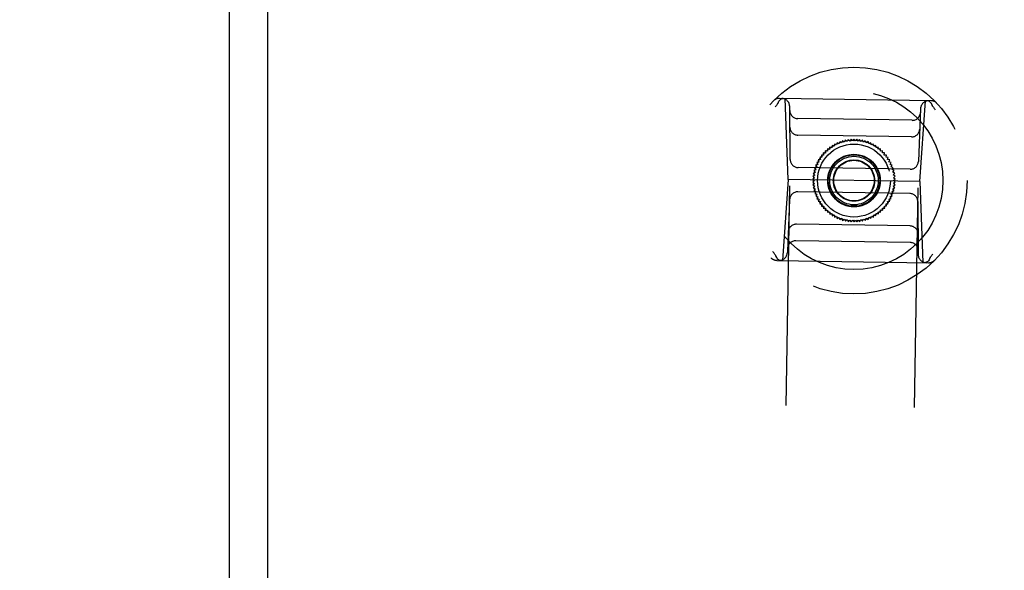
# Model space of a CAD drawing. Header units: inches. Extents: x 0 to 194, y 0 to 126.
# Tile 31 of 48: x 62.65 to 67.44, y 83.57 to 86.24. Entities that reach past the tile are written whole.
import ezdxf

# ---------------------------------------------------------------- set-up
doc = ezdxf.new("R2010")
doc.units = ezdxf.units.IN
doc.header["$LTSCALE"] = 10.674419
doc.header["$MEASUREMENT"] = 0
doc.linetypes.add('HIDDEN', pattern=[0.2, 0.1, -0.1])
doc.layers.get('0').update_dxf_attribs({"linetype": 'CONTINUOUS'})
for name, color, linetype in [('02___PRT_ALL_AXES', 7, 'CONTINUOUS'), ('DEFAULT_2', 8, 'HIDDEN'), ('DIMENSIONS', 7, 'CONTINUOUS')]:
    doc.layers.add(name, color=color, linetype=linetype)
doc.styles.get("Standard").update_dxf_attribs({"font": 'txt', "width": 0.8})
doc.dimstyles.new('DIMSTYLE_3', dxfattribs={"dimtxt": 0.890486, "dimasz": 1.141649, "dimexe": 0.09, "dimexo": 0.07, "dimgap": 0.039, "dimtad": 0, "dimtih": 1, "dimtoh": 1, "dimzin": 4, "dimdsep": 46, "dimtxsty": 'Standard', "dimblk": '_FILLED', "dimblk1": '_FILLED', "dimblk2": '_FILLED', "dimcen": 0.09, "dimadec": 0, "dimazin": 0, "dimtfac": 1, "dimtofl": 0, "dimtmove": 0, "dimatfit": 3, "dimldrblk": '_FILLED', "dimfxl": 1, "dimtolj": 1, "dimtzin": 4, "dimarcsym": 0})

# ---------------------------------------------------------------- blocks, each defined once
blk = doc.blocks.new('_FILLED')
at = {"color": 0, "linetype": 'ByBlock'}
blk.add_solid([(0, 0), (-1, 0.2), (-1, -0.2)], dxfattribs=at)
blk = doc.blocks.new('*D15')
at = {"layer": 'DIMENSIONS', "color": 2, "linetype": 'Continuous'}
for p, q in [((63.855, 79.9752), (61.5717, 79.9752)), ((67.48, 79.9752), (69.6936, 79.9752))]:
    blk.add_line(p, q, dxfattribs=at)
at = {"layer": 'DIMENSIONS', "color": 2, "linetype": 'Continuous', "xscale": 1.1416490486, "yscale": 1.1416490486, "zscale": 1.1416490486}
blk.add_blockref('_FILLED', (63.855, 79.9752), dxfattribs=at)
at = {"layer": 'DIMENSIONS', "color": 2, "linetype": 'Continuous', "xscale": 1.1416490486, "yscale": 1.1416490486, "zscale": 1.1416490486, "rotation": 180}
blk.add_blockref('_FILLED', (67.48, 79.9752), dxfattribs=at)
at = {"layer": 'DIMENSIONS', "color": 2, "linetype": 'Continuous', "insert": (70.1388, 80.4205), "char_height": 0.89049, "width": 2.849556, "attachment_point": 1, "line_spacing_factor": 0.9}
blk.add_mtext('3.63', dxfattribs=at)
blk = doc.blocks.new('*D16')
at = {"layer": 'DIMENSIONS', "color": 2, "linetype": 'Continuous'}
for p, q in [((62.5425, 76.4292), (60.3224, 76.4292)), ((63.6675, 76.4292), (65.9508, 76.4292))]:
    blk.add_line(p, q, dxfattribs=at)
at = {"layer": 'DIMENSIONS', "color": 2, "linetype": 'Continuous', "xscale": 1.1416490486, "yscale": 1.1416490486, "zscale": 1.1416490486}
blk.add_blockref('_FILLED', (62.5425, 76.4292), dxfattribs=at)
at = {"layer": 'DIMENSIONS', "color": 2, "linetype": 'Continuous', "xscale": 1.1416490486, "yscale": 1.1416490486, "zscale": 1.1416490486, "rotation": 180}
blk.add_blockref('_FILLED', (63.6675, 76.4292), dxfattribs=at)
at = {"layer": 'DIMENSIONS', "color": 2, "linetype": 'Continuous', "insert": (59.8771, 76.8744), "char_height": 0.89049, "width": 2.849556, "attachment_point": 3, "line_spacing_factor": 0.9}
blk.add_mtext('1.13', dxfattribs=at)

msp = doc.modelspace()

# ---------------------------------------------------------------- linework, layer by layer
at = {"color": 3, "linetype": 'Continuous'}
for p, q in [((63.6675, 88.6906), (63.6675, 40.2389)), ((63.855, 88.5558), (63.855, 40.3738))]:
    msp.add_line(p, q, dxfattribs=at)
at = {"layer": '02___PRT_ALL_AXES', "color": 8, "linetype": 'HIDDEN'}
for p, q in [((66.0772, 65.157), (66.4463, 88.6541)), ((66.7021, 65.1471), (67.0712, 88.6443))]:
    msp.add_line(p, q, dxfattribs=at)
at = {"layer": 'DEFAULT_2', "color": 8, "linetype": 'HIDDEN'}
for p, q in [((67.0841, 85.8499), (66.3456, 85.8615)), ((66.3878, 85.4671), (66.3734, 85.8611)), ((66.3984, 85.5643), (66.3957, 85.8224)), ((67.0295, 85.457), (67.0563, 85.8503)), ((67.0328, 85.8124), (67.022, 85.5545)), ((66.992, 85.7549), (66.4346, 85.7636)), ((66.9886, 85.6742), (66.4355, 85.6829)), ((66.6018, 85.6324), (66.6006, 85.6217)), ((66.612, 85.6289), (66.6018, 85.6324)), ((66.6139, 85.6395), (66.612, 85.6289)), ((66.6238, 85.6352), (66.6139, 85.6395)), ((66.6265, 85.6456), (66.6238, 85.6352)), ((66.6361, 85.6407), (66.6265, 85.6456)), ((66.6395, 85.6509), (66.6361, 85.6407)), ((66.6487, 85.6453), (66.6395, 85.6509)), ((66.6529, 85.6553), (66.6487, 85.6453)), ((66.6617, 85.6491), (66.6529, 85.6553)), ((66.6665, 85.6587), (66.6617, 85.6491)), ((66.6748, 85.6519), (66.6665, 85.6587)), ((66.6803, 85.6612), (66.6748, 85.6519)), ((66.6882, 85.6538), (66.6803, 85.6612)), ((66.6943, 85.6626), (66.6882, 85.6538)), ((66.7016, 85.6547), (66.6943, 85.6626)), ((66.7083, 85.6632), (66.7016, 85.6547)), ((66.715, 85.6548), (66.7083, 85.6632)), ((66.7223, 85.6627), (66.715, 85.6548)), ((66.7285, 85.6539), (66.7223, 85.6627)), ((66.7363, 85.6613), (66.7285, 85.6539)), ((66.7418, 85.652), (66.7363, 85.6613)), ((66.7501, 85.6588), (66.7418, 85.652)), ((66.755, 85.6492), (66.7501, 85.6588)), ((66.7638, 85.6555), (66.755, 85.6492)), ((66.7679, 85.6455), (66.7638, 85.6555)), ((66.7771, 85.6512), (66.7679, 85.6455)), ((66.7806, 85.641), (66.7771, 85.6512)), ((66.7901, 85.6459), (66.7806, 85.641)), ((66.7929, 85.6355), (66.7901, 85.6459)), ((66.8028, 85.6398), (66.7929, 85.6355)), ((66.8048, 85.6292), (66.8028, 85.6398)), ((66.8149, 85.6328), (66.8048, 85.6292)), ((66.8162, 85.6221), (66.8149, 85.6328)), ((66.5607, 85.5857), (66.55, 85.5856)), ((66.55, 85.5856), (66.5525, 85.5751)), ((66.559, 85.5964), (66.5607, 85.5857)), ((66.5697, 85.5958), (66.559, 85.5964)), ((66.5687, 85.6065), (66.5697, 85.5958)), ((66.5794, 85.6051), (66.5687, 85.6065)), ((66.5791, 85.6159), (66.5794, 85.6051)), ((66.5897, 85.6138), (66.5791, 85.6159)), ((66.5902, 85.6245), (66.5897, 85.6138)), ((66.6006, 85.6217), (66.5902, 85.6245)), ((66.8266, 85.625), (66.8162, 85.6221)), ((66.8271, 85.6142), (66.8266, 85.625)), ((66.8376, 85.6163), (66.8271, 85.6142)), ((66.8375, 85.6056), (66.8376, 85.6163)), ((66.8481, 85.607), (66.8375, 85.6056)), ((66.8471, 85.5962), (66.8481, 85.607)), ((66.8579, 85.5969), (66.8471, 85.5962)), ((66.8562, 85.5863), (66.8579, 85.5969)), ((66.8669, 85.5861), (66.8562, 85.5863)), ((66.8645, 85.5757), (66.8669, 85.5861)), ((66.5324, 85.5402), (66.5221, 85.5371)), ((66.5221, 85.5371), (66.5273, 85.5277)), ((66.5382, 85.5523), (66.5277, 85.5499)), ((66.5277, 85.5499), (66.5324, 85.5402)), ((66.545, 85.5639), (66.5343, 85.5623)), ((66.5343, 85.5623), (66.5382, 85.5523)), ((66.5525, 85.5751), (66.5417, 85.5742)), ((66.5417, 85.5742), (66.545, 85.5639)), ((66.8752, 85.5748), (66.8645, 85.5757)), ((66.872, 85.5645), (66.8752, 85.5748)), ((66.8826, 85.5629), (66.872, 85.5645)), ((66.8787, 85.5529), (66.8826, 85.5629)), ((66.8893, 85.5505), (66.8787, 85.5529)), ((66.8847, 85.5408), (66.8893, 85.5505)), ((66.895, 85.5377), (66.8847, 85.5408)), ((66.8897, 85.5283), (66.895, 85.5377)), ((66.982, 85.5168), (66.4371, 85.5254)), ((66.5177, 85.4886), (66.5086, 85.4827)), ((66.52, 85.5018), (66.5105, 85.4966)), ((66.5105, 85.4966), (66.5177, 85.4886)), ((66.5232, 85.5149), (66.5134, 85.5104)), ((66.5134, 85.5104), (66.52, 85.5018)), ((66.5273, 85.5277), (66.5173, 85.5239)), ((66.5173, 85.5239), (66.5232, 85.5149)), ((66.8998, 85.5245), (66.8897, 85.5283)), ((66.8939, 85.5155), (66.8998, 85.5245)), ((66.9037, 85.511), (66.8939, 85.5155)), ((66.8972, 85.5025), (66.9037, 85.511)), ((66.9067, 85.4973), (66.8972, 85.5025)), ((66.8996, 85.4892), (66.9067, 85.4973)), ((66.9086, 85.4834), (66.8996, 85.4892)), ((66.3878, 85.4671), (66.361, 85.0738)), ((67.0295, 85.457), (66.3878, 85.4671)), ((66.5163, 85.4752), (66.5077, 85.4687)), ((66.5077, 85.4687), (66.5158, 85.4617)), ((66.5158, 85.4617), (66.5077, 85.4547)), ((66.5077, 85.4547), (66.5163, 85.4483)), ((66.5086, 85.4827), (66.5163, 85.4752)), ((66.5163, 85.4483), (66.5087, 85.4407)), ((66.5087, 85.4407), (66.5178, 85.4349)), ((66.8996, 85.4355), (66.9087, 85.4414)), ((66.901, 85.4758), (66.9086, 85.4834)), ((66.9096, 85.4694), (66.901, 85.4758)), ((66.901, 85.4489), (66.9097, 85.4554)), ((66.9087, 85.4414), (66.901, 85.4489)), ((66.9015, 85.4624), (66.9096, 85.4694)), ((66.9097, 85.4554), (66.9015, 85.4624)), ((67.0295, 85.457), (67.0439, 85.063)), ((66.9802, 85.3987), (66.4353, 85.4073)), ((66.5178, 85.4349), (66.5107, 85.4268)), ((66.5107, 85.4268), (66.5201, 85.4216)), ((66.5201, 85.4216), (66.5136, 85.4131)), ((66.5136, 85.4131), (66.5234, 85.4086)), ((66.5234, 85.4086), (66.5175, 85.3996)), ((66.5175, 85.3996), (66.5276, 85.3958)), ((66.5276, 85.3958), (66.5223, 85.3864)), ((66.89, 85.3964), (66.9, 85.4002)), ((66.8953, 85.387), (66.89, 85.3964)), ((66.8941, 85.4092), (66.9039, 85.4137)), ((66.9, 85.4002), (66.8941, 85.4092)), ((66.8973, 85.4223), (66.9068, 85.4275)), ((66.9039, 85.4137), (66.8973, 85.4223)), ((66.9068, 85.4275), (66.8996, 85.4355)), ((66.3953, 85.3696), (66.3845, 85.1117)), ((66.5223, 85.3864), (66.5326, 85.3833)), ((66.5326, 85.3833), (66.5281, 85.3736)), ((66.5281, 85.3736), (66.5386, 85.3712)), ((66.5386, 85.3712), (66.5347, 85.3612)), ((66.5347, 85.3612), (66.5453, 85.3596)), ((66.5453, 85.3596), (66.5421, 85.3493)), ((66.5421, 85.3493), (66.5529, 85.3484)), ((66.5529, 85.3484), (66.5504, 85.338)), ((66.8649, 85.349), (66.8756, 85.3499)), ((66.8674, 85.3385), (66.8649, 85.349)), ((66.8724, 85.3602), (66.883, 85.3618)), ((66.8756, 85.3499), (66.8724, 85.3602)), ((66.8791, 85.3718), (66.8896, 85.3742)), ((66.883, 85.3618), (66.8791, 85.3718)), ((66.8849, 85.3839), (66.8953, 85.387)), ((66.8896, 85.3742), (66.8849, 85.3839)), ((67.0189, 85.3598), (67.0216, 85.1017)), ((66.5504, 85.338), (66.5612, 85.3378)), ((66.5612, 85.3378), (66.5594, 85.3272)), ((66.5594, 85.3272), (66.5702, 85.3279)), ((66.5702, 85.3279), (66.5692, 85.3171)), ((66.5692, 85.3171), (66.5799, 85.3185)), ((66.5799, 85.3185), (66.5797, 85.3078)), ((66.5797, 85.3078), (66.5902, 85.3099)), ((66.5902, 85.3099), (66.5907, 85.2991)), ((66.5907, 85.2991), (66.6011, 85.302)), ((66.6011, 85.302), (66.6024, 85.2913)), ((66.6024, 85.2913), (66.6125, 85.2949)), ((66.6125, 85.2949), (66.6145, 85.2843)), ((66.8034, 85.2846), (66.8054, 85.2952)), ((66.8054, 85.2952), (66.8155, 85.2917)), ((66.8155, 85.2917), (66.8168, 85.3024)), ((66.8168, 85.3024), (66.8272, 85.2996)), ((66.8272, 85.2996), (66.8276, 85.3103)), ((66.8276, 85.3103), (66.8382, 85.3082)), ((66.8382, 85.3082), (66.8379, 85.319)), ((66.8379, 85.319), (66.8486, 85.3176)), ((66.8486, 85.3176), (66.8476, 85.3283)), ((66.8476, 85.3283), (66.8583, 85.3277)), ((66.8566, 85.3384), (66.8674, 85.3385)), ((66.8583, 85.3277), (66.8566, 85.3384)), ((66.9818, 85.2412), (66.4287, 85.2499)), ((66.6145, 85.2843), (66.6244, 85.2886)), ((66.6244, 85.2886), (66.6272, 85.2782)), ((66.6272, 85.2782), (66.6367, 85.2831)), ((66.6367, 85.2831), (66.6402, 85.2729)), ((66.6402, 85.2729), (66.6494, 85.2786)), ((66.6494, 85.2786), (66.6536, 85.2686)), ((66.6536, 85.2686), (66.6623, 85.2749)), ((66.6623, 85.2749), (66.6672, 85.2653)), ((66.6672, 85.2653), (66.6755, 85.2721)), ((66.6755, 85.2721), (66.681, 85.2628)), ((66.681, 85.2628), (66.6888, 85.2702)), ((66.6888, 85.2702), (66.695, 85.2614)), ((66.695, 85.2614), (66.7023, 85.2693)), ((66.7023, 85.2693), (66.709, 85.2609)), ((66.709, 85.2609), (66.7157, 85.2694)), ((66.7157, 85.2694), (66.723, 85.2615)), ((66.723, 85.2615), (66.7291, 85.2703)), ((66.7291, 85.2703), (66.737, 85.2629)), ((66.737, 85.2629), (66.7425, 85.2722)), ((66.7425, 85.2722), (66.7508, 85.2654)), ((66.7508, 85.2654), (66.7556, 85.275)), ((66.7556, 85.275), (66.7644, 85.2688)), ((66.7644, 85.2688), (66.7686, 85.2788)), ((66.7686, 85.2788), (66.7778, 85.2732)), ((66.7778, 85.2732), (66.7812, 85.2834)), ((66.7812, 85.2834), (66.7908, 85.2785)), ((66.7908, 85.2785), (66.7935, 85.2889)), ((66.7935, 85.2889), (66.8034, 85.2846)), ((66.9827, 85.1605), (66.4253, 85.1692)), ((66.3332, 85.0742), (67.0718, 85.0626))]:
    msp.add_line(p, q, dxfattribs=at)
for points in [[(66.3378, 85.836), (66.3356, 85.8332), (66.3334, 85.8303), (66.3312, 85.8274), (66.329, 85.8245), (66.3269, 85.8215), (66.3248, 85.8186)], [(66.3378, 85.836), (66.338, 85.8363), (66.3382, 85.8366), (66.3384, 85.837), (66.3386, 85.8373), (66.3388, 85.8377), (66.3389, 85.838)], [(66.3389, 85.838), (66.3408, 85.843), (66.3433, 85.8476), (66.3461, 85.8516), (66.3494, 85.855), (66.3529, 85.8577), (66.3567, 85.8597), (66.3606, 85.8609), (66.3646, 85.8612)], [(67.09, 85.8262), (67.0883, 85.8313), (67.086, 85.8359), (67.0832, 85.84), (67.0801, 85.8435), (67.0767, 85.8464), (67.0729, 85.8484), (67.069, 85.8497), (67.0651, 85.8502)], [(67.0911, 85.8242), (67.0908, 85.8245), (67.0906, 85.8248), (67.0905, 85.8252), (67.0903, 85.8255), (67.0902, 85.8259), (67.09, 85.8262)], [(67.0911, 85.8242), (67.0932, 85.8213), (67.0953, 85.8183), (67.0974, 85.8154), (67.0995, 85.8124), (67.1015, 85.8094), (67.1036, 85.8063)], [(66.3262, 85.0999), (66.3241, 85.1028), (66.322, 85.1058), (66.3199, 85.1088), (66.3178, 85.1117), (66.3158, 85.1147), (66.3137, 85.1178)], [(67.0795, 85.0881), (67.0817, 85.0909), (67.0839, 85.0938), (67.0861, 85.0967), (67.0883, 85.0996), (67.0904, 85.1026), (67.0926, 85.1055)], [(66.3263, 85.0999), (66.3265, 85.0996), (66.3267, 85.0993), (66.3269, 85.0989), (66.327, 85.0986), (66.3272, 85.0982), (66.3273, 85.0979)], [(66.3273, 85.0979), (66.329, 85.0928), (66.3313, 85.0882), (66.3341, 85.0841), (66.3372, 85.0806), (66.3407, 85.0777), (66.3444, 85.0757), (66.3483, 85.0744), (66.3522, 85.0739)], [(67.0784, 85.0861), (67.0765, 85.0811), (67.074, 85.0765), (67.0712, 85.0725), (67.0679, 85.0691), (67.0644, 85.0664), (67.0606, 85.0644), (67.0567, 85.0632), (67.0527, 85.0629)], [(67.0795, 85.0881), (67.0793, 85.0878), (67.0791, 85.0875), (67.0789, 85.0871), (67.0787, 85.0868), (67.0785, 85.0864), (67.0784, 85.0861)]]:
    msp.add_lwpolyline(points, dxfattribs=at)
for radius in [0.5512, 0.4331, 0.1969, 0.1772, 0.128, 0.125, 0.1179, 0.1004, 0.0984]:
    msp.add_circle((66.7087, 85.4621), radius, dxfattribs=at)
for centre, start, end in [((66.3449, 85.8221), 89.1002, 135.2871), ((66.3563, 85.822), 0.6002, 89.1002), ((67.0721, 85.8107), 89.1002, 177.6002), ((67.0835, 85.8105), 42.9132, 89.1002), ((66.4353, 85.803), 180.6002, 269.1002), ((66.9926, 85.7942), 269.1002, 357.6002), ((66.4361, 85.7223), 180.6002, 269.1002), ((66.9892, 85.7136), 269.1002, 357.6002), ((66.4378, 85.5647), 180.6002, 269.1002), ((66.9827, 85.5562), 269.1002, 357.6002), ((66.4347, 85.3679), 89.1002, 177.6002), ((66.9796, 85.3594), 0.6002, 89.1002), ((66.4281, 85.2105), 89.1002, 177.6002), ((66.9812, 85.2018), 0.6002, 89.1002), ((66.4247, 85.1299), 89.1002, 177.6002), ((66.9821, 85.1211), 0.6002, 89.1002), ((66.3452, 85.1134), 269.1002, 357.6002), ((67.061, 85.1021), 180.6002, 269.1002), ((66.3338, 85.1136), 222.9132, 269.1002), ((67.0724, 85.102), 269.1002, 315.2871)]:
    msp.add_arc(centre, 0.0394, start, end, dxfattribs=at)

# ---------------------------------------------------------------- dimensions: what is measured, and where the dimension line sits
at = {"layer": 'DIMENSIONS', "color": 2, "linetype": 'Continuous'}
for base, p1, p2, picture, middle in [((62.5425281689, 76.4291836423), (63.6675281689, 88.7659823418), (62.5425281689, 88.5897823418), '*D16', (58.4523668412, 76.4291836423)), ((63.8550281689, 79.9752334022), (67.4800281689, 88.5897823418), (63.8550281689, 88.3238033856), '*D15', (71.5635747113, 79.9752334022))]:
    dim = msp.add_linear_dim(base=base, p1=p1, p2=p2, angle=180, dimstyle='DIMSTYLE_3', dxfattribs=at)
    dim.commit()
    dim.dimension.update_dxf_attribs({"geometry": picture, "text_midpoint": middle, "dimtype": 160})

doc.saveas('drawing.dxf')
